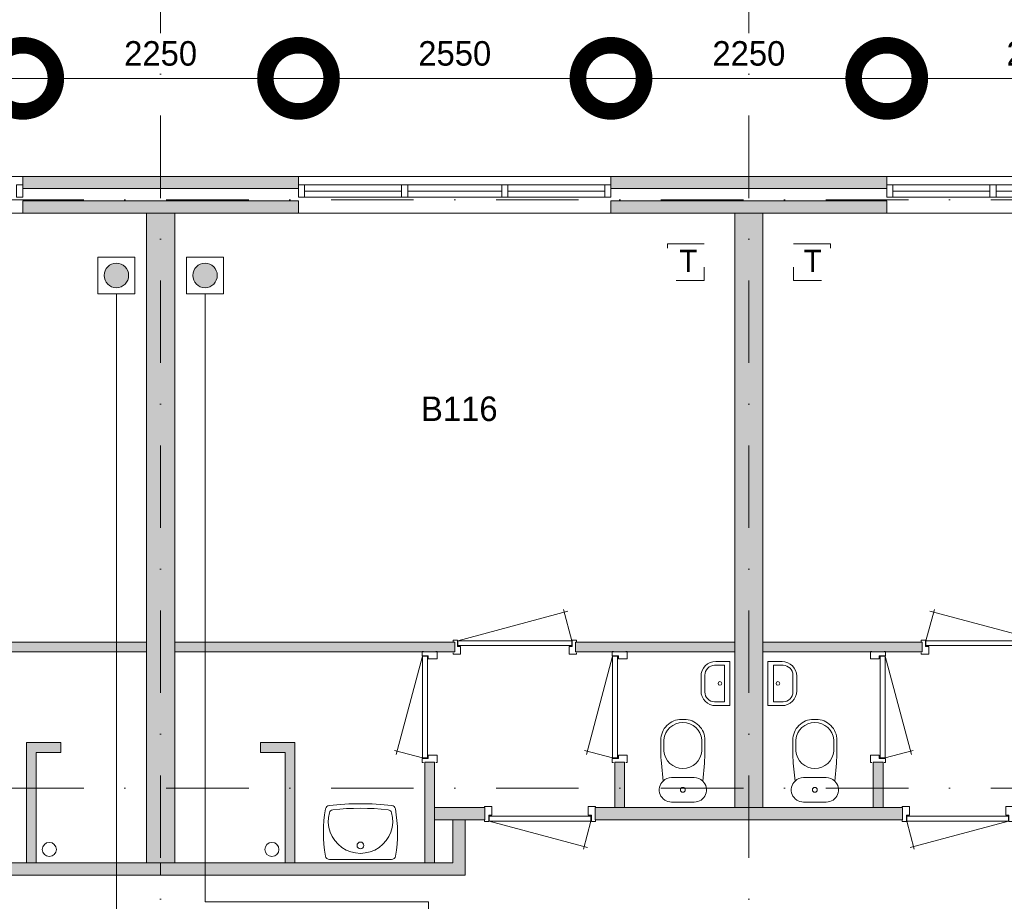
# Model space of a CAD drawing. Header units: millimetres. Extents: x 0 to 84100, y 0 to 59400.
# Tile 13 of 36: x 31559 to 39594, y 15628 to 22820. Entities that reach past the tile are written whole.
import ezdxf
from ezdxf.enums import TextEntityAlignment as Align
from ezdxf.xclip import XClip

# ---------------------------------------------------------------- set-up
doc = ezdxf.new("R2010")
doc.units = ezdxf.units.MM
doc.header["$PDMODE"] = 3
doc.header["$PDSIZE"] = 1
for name, pattern in [('DGN1', [504.6, 0, -504.6]), ('DGN2', [672.8, 336.4, -336.4]), ('DGN4', [1345.6, 672.8, -336.4, 0, -336.4])]:
    doc.linetypes.add(name, pattern=pattern)
for name, color, linetype in [('16', 7, 'Continuous'), ('17', 7, 'Continuous'), ('29', 7, 'Continuous'), ('30', 7, 'Continuous'), ('32', 7, 'Continuous'), ('33', 7, 'Continuous'), ('40', 7, 'Continuous'), ('48', 7, 'Continuous'), ('56', 7, 'Continuous'), ('58', 7, 'Continuous'), ('62', 7, 'Continuous'), ('TRAP', 7, 'Continuous')]:
    doc.layers.add(name, color=color, linetype=linetype)
doc.styles.add('dgn001', font='dgn001.shx')
doc.styles.add('dgn003', font='dgn003.shx')
doc.styles.get("Standard").update_dxf_attribs({"font": 'arial.ttf'})
doc.dimstyles.get("Standard").update_dxf_attribs({"dimtxt": 0.18, "dimasz": 0.18, "dimexe": 0.18, "dimexo": 0.0625, "dimgap": 0.09, "dimtad": 0, "dimtih": 1, "dimtoh": 1, "dimdec": 4, "dimzin": 0, "dimdsep": 46, "dimtxsty": 'Standard', "dimcen": 0.09, "dimadec": 0, "dimazin": 0, "dimtfac": 1, "dimtdec": 4, "dimtofl": 0, "dimtmove": 0, "dimatfit": 3, "dimfxl": 1, "dimtolj": 1, "dimtzin": 0, "dimarcsym": 0})

# ---------------------------------------------------------------- blocks, each defined once
blk = doc.blocks.new('EAD011')
at = {"layer": '29'}
h = blk.add_hatch(color=3, dxfattribs=at)
edge = h.paths.add_edge_path()
edge.add_arc((0, 0), 100, 0, 360)
at = {"layer": '29', "color": 3, "linetype": 'Continuous', "lineweight": 0}
blk.add_circle((0, 0), 100, dxfattribs=at)
blk = doc.blocks.new('AnonymousCell23')
at = {"layer": '29', "color": 1, "linetype": 'Continuous', "lineweight": 0, "flags": 128}
blk.add_lwpolyline([(240, 184), (240, -116), (-60, -116), (-60, 184), (240, 184)], dxfattribs=at)
at = {"color": 1, "linetype": 'Continuous', "lineweight": 0}
blk.add_blockref('EAD011', (90, 34), dxfattribs=at)
blk = doc.blocks.new('EAD012')
at = {"layer": '29'}
h = blk.add_hatch(color=3, dxfattribs=at)
edge = h.paths.add_edge_path()
edge.add_arc((0, 0), 100, 0, 360)
at = {"layer": '29', "color": 3, "linetype": 'Continuous', "lineweight": 0}
blk.add_circle((0, 0), 100, dxfattribs=at)
blk = doc.blocks.new('AnonymousCell24')
at = {"layer": '29', "color": 1, "linetype": 'Continuous', "lineweight": 0, "flags": 128}
blk.add_lwpolyline([(-240, 184), (-240, -116), (60, -116), (60, 184), (-240, 184)], dxfattribs=at)
at = {"color": 1, "linetype": 'Continuous', "lineweight": 0}
blk.add_blockref('EAD012', (-90, 34), dxfattribs=at)
blk = doc.blocks.new('AnonymousCell25')
at = {"layer": 'TRAP', "color": 1, "linetype": 'DGN2', "lineweight": 0, "flags": 128}
blk.add_lwpolyline([(150, 139), (-150, 139), (-150, -161), (150, -161), (150, 139)], dxfattribs=at)
at = {"layer": 'TRAP', "color": 1, "linetype": 'DGN2', "lineweight": 0, "style": 'dgn001'}
blk.add_text('T', height=180, dxfattribs=at).set_placement((-52, -90))
blk = doc.blocks.new('AnonymousCell26')
at = {"layer": 'TRAP', "color": 1, "linetype": 'DGN2', "lineweight": 0, "flags": 128}
blk.add_lwpolyline([(-150, 139), (150, 139), (150, -161), (-150, -161), (-150, 139)], dxfattribs=at)
at = {"layer": 'TRAP', "color": 1, "linetype": 'DGN2', "lineweight": 0, "style": 'dgn001'}
blk.add_text('T', height=180, dxfattribs=at).set_placement((-68, -90))
blk = doc.blocks.new('930L098')
at = {"layer": '33', "color": 1, "linetype": 'Continuous', "lineweight": 0}
for p, q in [((-968, 98), (-899.56, 353.44)), ((-38, 98), (-936.31, 338.7))]:
    blk.add_line(p, q, dxfattribs=at)
at = {"layer": '33', "color": 92, "linetype": 'Continuous', "lineweight": 13, "true_color": 0x00e100, "flags": 128}
for points in [[(-1006, 90), (-1006, 101), (-971, 101), (-971, 51), (-946, 51), (-946, -11), (-1006, -11), (-1006, 0)], [(0, 90), (0, 101), (-35, 101), (-35, 51), (-60, 51), (-60, -11), (0, -11), (0, 0)]]:
    blk.add_lwpolyline(points, dxfattribs=at)
at = {"layer": '33', "color": 2, "linetype": 'Continuous', "lineweight": 13, "true_color": 0xf0f000, "flags": 128}
blk.add_lwpolyline([(-968, 98), (-38, 98), (-38, 58), (-968, 58), (-968, 98)], dxfattribs=at)
blk = doc.blocks.new('CLOS028')
at = {"layer": '40', "color": 7, "linetype": 'Continuous', "lineweight": 0}
for p, q in [((1.1, 670), (-0.8, 670)), ((-155, 527.8), (-155, 435.8)), ((155, 527.8), (155, 435.5)), ((92.5, 220), (-92.5, 220))]:
    blk.add_line(p, q, dxfattribs=at)
at = {"layer": '40', "color": 7, "linetype": 'Continuous', "lineweight": 0, "flags": 128}
for points in [[(175.7, 338.3), (162, 191.9), (162, 191.9, -0.674333), (92.5, 20), (92.5, 20), (-92.5, 20), (-92.5, 20, -0.674333), (-162, 191.9), (-162, 191.9), (-175.7, 338.3), (-175.7, 338.3, -0.023285), (-180, 431.3), (-180, 431.3), (-180, 525), (-180, 525, -0.414214), (-10, 695), (-10, 695), (10, 695), (10, 695, -0.414214), (180, 525), (180, 525), (180, 431.3), (180, 431.3, -0.023285), (175.7, 338.3)], [(-155, 527.8, -0.917521), (155, 527.8)], [(155, 436.6, -0.917514), (-155, 436.6)]]:
    blk.add_lwpolyline(points, format="xyb", dxfattribs=at)
at = {"layer": '40', "color": 7, "linetype": 'Continuous', "lineweight": 0}
blk.add_circle((0, 120), 20, dxfattribs=at)
for centre, start, end in [((-92.5, 120), 90, 134.02728), ((92.5, 120), 45.97272, 90)]:
    blk.add_arc(centre, 100, start, end, dxfattribs=at)
blk = doc.blocks.new('830R1025')
at = {"layer": '33', "color": 1, "linetype": 'Continuous', "lineweight": 0}
for p, q in [((108, 868), (322.82, 66.28)), ((108, 38), (336.87, 99.32))]:
    blk.add_line(p, q, dxfattribs=at)
at = {"layer": '33', "color": 92, "linetype": 'Continuous', "lineweight": 13, "true_color": 0x00e100, "flags": 128}
for points in [[(100, 906), (111, 906), (111, 871), (61, 871), (61, 846), (-11, 846), (-11, 906), (0, 906)], [(100, 0), (111, 0), (111, 35), (61, 35), (61, 60), (-11, 60), (-11, 0), (0, 0)]]:
    blk.add_lwpolyline(points, dxfattribs=at)
at = {"layer": '33', "color": 2, "linetype": 'Continuous', "lineweight": 13, "true_color": 0xf0f000, "flags": 128}
blk.add_lwpolyline([(108, 868), (108, 38), (68, 38), (68, 868), (108, 868)], dxfattribs=at)
blk = doc.blocks.new('FT018')
at = {"layer": '40', "color": 7, "linetype": 'Continuous', "lineweight": 0}
for p, q in [((20, -180), (20, 180)), ((64.6, -148.9), (64.6, 148.9)), ((64.6, 148.9), (144, 148.9)), ((135.1, -180), (20, -180))]:
    blk.add_line(p, q, dxfattribs=at)
at = {"layer": '40', "color": 7, "linetype": 'Continuous', "lineweight": 0, "flags": 128}
for points in [[(20, 180), (135.1, 180)], [(224, 68.9), (224, -68.9)], [(255.1, 60), (255.1, -60)], [(144, -148.9), (64.6, -148.9)]]:
    blk.add_lwpolyline(points, dxfattribs=at)
for points in [[(255.1, -60, -0.414214), (135.1, -180)], [(224, -68.9, -0.414214), (144, -148.9)]]:
    blk.add_lwpolyline(points, format="xyb", dxfattribs=at)
at = {"layer": '40', "color": 7, "linetype": 'Continuous', "lineweight": 0}
blk.add_circle((101.1, 0.9), 15.1, dxfattribs=at)
for centre, radius in [((135.1, 60), 120), ((144, 68.9), 80)]:
    blk.add_arc(centre, radius, 0, 90, dxfattribs=at)
blk = doc.blocks.new('830R1026')
at = {"layer": '33', "color": 1, "linetype": 'Continuous', "lineweight": 0}
for p, q in [((38, -108), (99.32, -336.87)), ((868, -108), (66.28, -322.82))]:
    blk.add_line(p, q, dxfattribs=at)
at = {"layer": '33', "color": 92, "linetype": 'Continuous', "lineweight": 13, "true_color": 0x00e100, "flags": 128}
for points in [[(0, -100), (0, -111), (35, -111), (35, -61), (60, -61), (60, 11), (0, 11), (0, 0)], [(906, -100), (906, -111), (871, -111), (871, -61), (846, -61), (846, 11), (906, 11), (906, 0)]]:
    blk.add_lwpolyline(points, dxfattribs=at)
at = {"layer": '33', "color": 2, "linetype": 'Continuous', "lineweight": 13, "true_color": 0xf0f000, "flags": 128}
blk.add_lwpolyline([(868, -108), (38, -108), (38, -68), (868, -68), (868, -108)], dxfattribs=at)
blk = doc.blocks.new('930L099')
at = {"layer": '33', "color": 1, "linetype": 'Continuous', "lineweight": 0}
for p, q in [((38, 98), (936.31, 338.7)), ((968, 98), (899.56, 353.44))]:
    blk.add_line(p, q, dxfattribs=at)
at = {"layer": '33', "color": 92, "linetype": 'Continuous', "lineweight": 13, "true_color": 0x00e100, "flags": 128}
for points in [[(0, 90), (0, 101), (35, 101), (35, 51), (60, 51), (60, -11), (0, -11), (0, 0)], [(1006, 90), (1006, 101), (971, 101), (971, 51), (946, 51), (946, -11), (1006, -11), (1006, 0)]]:
    blk.add_lwpolyline(points, dxfattribs=at)
at = {"layer": '33', "color": 2, "linetype": 'Continuous', "lineweight": 13, "true_color": 0xf0f000, "flags": 128}
blk.add_lwpolyline([(968, 98), (38, 98), (38, 58), (968, 58), (968, 98)], dxfattribs=at)
blk = doc.blocks.new('830R1027')
at = {"layer": '33', "color": 1, "linetype": 'Continuous', "lineweight": 0}
for p, q in [((-108, 868), (-322.82, 66.28)), ((-108, 38), (-336.87, 99.32))]:
    blk.add_line(p, q, dxfattribs=at)
at = {"layer": '33', "color": 92, "linetype": 'Continuous', "lineweight": 13, "true_color": 0x00e100, "flags": 128}
for points in [[(-100, 906), (-111, 906), (-111, 871), (-61, 871), (-61, 846), (11, 846), (11, 906), (0, 906)], [(-100, 0), (-111, 0), (-111, 35), (-61, 35), (-61, 60), (11, 60), (11, 0), (0, 0)]]:
    blk.add_lwpolyline(points, dxfattribs=at)
at = {"layer": '33', "color": 2, "linetype": 'Continuous', "lineweight": 13, "true_color": 0xf0f000, "flags": 128}
blk.add_lwpolyline([(-108, 868), (-108, 38), (-68, 38), (-68, 868), (-108, 868)], dxfattribs=at)
blk = doc.blocks.new('CLOS029')
at = {"layer": '40', "color": 7, "linetype": 'Continuous', "lineweight": 0}
for p, q in [((-1.1, 670), (0.8, 670)), ((-155, 527.8), (-155, 435.5)), ((155, 527.8), (155, 435.8)), ((-92.5, 220), (92.5, 220))]:
    blk.add_line(p, q, dxfattribs=at)
at = {"layer": '40', "color": 7, "linetype": 'Continuous', "lineweight": 0, "flags": 128}
for points in [[(-175.7, 338.3), (-162, 191.9), (-162, 191.9, 0.674333), (-92.5, 20), (-92.5, 20), (92.5, 20), (92.5, 20, 0.674333), (162, 191.9), (162, 191.9), (175.7, 338.3), (175.7, 338.3, 0.023285), (180, 431.3), (180, 431.3), (180, 525), (180, 525, 0.414214), (10, 695), (10, 695), (-10, 695), (-10, 695, 0.414214), (-180, 525), (-180, 525), (-180, 431.3), (-180, 431.3, 0.023285), (-175.7, 338.3)], [(-162, 191.9, -0.194504), (-92.5, 220)], [(92.5, 220, -0.194504), (162, 191.9)]]:
    blk.add_lwpolyline(points, format="xyb", dxfattribs=at)
at = {"layer": '40', "color": 7, "linetype": 'Continuous', "lineweight": 0}
blk.add_circle((0, 120), 20, dxfattribs=at)
for centre, start, end in [((0, 514.4), 4.9259, 175.0741), ((0, 450), 184.92635, 355.07365)]:
    blk.add_arc(centre, 155.6, start, end, dxfattribs=at)
blk = doc.blocks.new('FT019')
at = {"layer": '40', "color": 7, "linetype": 'Continuous', "lineweight": 0}
for p, q in [((-20, -180), (-20, 180)), ((-64.6, 148.9), (-144, 148.9)), ((-64.6, -148.9), (-64.6, 148.9)), ((-135.1, -180), (-20, -180))]:
    blk.add_line(p, q, dxfattribs=at)
at = {"layer": '40', "color": 7, "linetype": 'Continuous', "lineweight": 0, "flags": 128}
for points in [[(-255.1, 60, -0.414214), (-135.1, 180)], [(-224, 68.9, -0.414214), (-144, 148.9)]]:
    blk.add_lwpolyline(points, format="xyb", dxfattribs=at)
for points in [[(-20, 180), (-135.1, 180)], [(-255.1, 60), (-255.1, -60)], [(-224, 68.9), (-224, -68.9)], [(-144, -148.9), (-64.6, -148.9)]]:
    blk.add_lwpolyline(points, dxfattribs=at)
at = {"layer": '40', "color": 7, "linetype": 'Continuous', "lineweight": 0}
blk.add_circle((-101.1, 0.9), 15.1, dxfattribs=at)
for centre, radius in [((-135.1, -60), 120), ((-144, -68.9), 80)]:
    blk.add_arc(centre, radius, 180, 270, dxfattribs=at)
blk = doc.blocks.new('830R1028')
at = {"layer": '33', "color": 1, "linetype": 'Continuous', "lineweight": 0}
for p, q in [((-868, -108), (-66.28, -322.82)), ((-38, -108), (-99.32, -336.87))]:
    blk.add_line(p, q, dxfattribs=at)
at = {"layer": '33', "color": 92, "linetype": 'Continuous', "lineweight": 13, "true_color": 0x00e100, "flags": 128}
for points in [[(-906, -100), (-906, -111), (-871, -111), (-871, -61), (-846, -61), (-846, 11), (-906, 11), (-906, 0)], [(0, -100), (0, -111), (-35, -111), (-35, -61), (-60, -61), (-60, 11), (0, 11), (0, 0)]]:
    blk.add_lwpolyline(points, dxfattribs=at)
at = {"layer": '33', "color": 2, "linetype": 'Continuous', "lineweight": 13, "true_color": 0xf0f000, "flags": 128}
blk.add_lwpolyline([(-868, -108), (-38, -108), (-38, -68), (-868, -68), (-868, -108)], dxfattribs=at)
blk = doc.blocks.new('830R1029')
at = {"layer": '33', "color": 1, "linetype": 'Continuous', "lineweight": 0}
for p, q in [((-108, 868), (-322.82, 66.28)), ((-108, 38), (-336.87, 99.32))]:
    blk.add_line(p, q, dxfattribs=at)
at = {"layer": '33', "color": 92, "linetype": 'Continuous', "lineweight": 13, "true_color": 0x00e100, "flags": 128}
for points in [[(-100, 906), (-111, 906), (-111, 871), (-61, 871), (-61, 846), (11, 846), (11, 906), (0, 906)], [(-100, 0), (-111, 0), (-111, 35), (-61, 35), (-61, 60), (11, 60), (11, 0), (0, 0)]]:
    blk.add_lwpolyline(points, dxfattribs=at)
at = {"layer": '33', "color": 2, "linetype": 'Continuous', "lineweight": 13, "true_color": 0xf0f000, "flags": 128}
blk.add_lwpolyline([(-108, 868), (-108, 38), (-68, 38), (-68, 868), (-108, 868)], dxfattribs=at)
blk = doc.blocks.new('WT0110')
at = {"layer": '40', "color": 7, "linetype": 'Continuous', "lineweight": 0}
blk.add_line((-253.2, 20), (253.2, 20), dxfattribs=at)
at = {"layer": '40', "color": 7, "linetype": 'Continuous', "lineweight": 0, "flags": 128}
for points in [[(-285.7, 47.3, -0.090801), (-284.5, 432.1)], [(-284.5, 432.1, -0.328769), (-256, 459)], [(-256, 459, -0.059915), (256, 459)], [(-254, 400.8, -0.309671), (-225.6, 425)], [(-225.6, 425, -0.052773), (225.6, 425)], [(225.6, 425, -0.309671), (254, 400.8)], [(256, 459, -0.328769), (284.5, 432.1)], [(284.5, 432.1, -0.090801), (285.7, 47.3)], [(254, 400.8, -1.30637), (-254, 400.8)], [(-253.2, 20, -0.363957), (-285.7, 47.3)], [(285.7, 47.3, -0.363957), (253.2, 20)]]:
    blk.add_lwpolyline(points, format="xyb", dxfattribs=at)
at = {"layer": '40', "color": 7, "linetype": 'Continuous', "lineweight": 0}
blk.add_circle((0, 133.3), 28.1, dxfattribs=at)
blk = doc.blocks.new('_DotSmall')
at = {"color": 0, "linetype": 'ByBlock', "const_width": 0.5}
blk.add_lwpolyline([(-0.0625, 0, 1), (0.0625, 0, 1)], format="xyb", close=True, dxfattribs=at)
blk = doc.blocks.new('*D18520')
at = {"layer": '58', "color": 3, "linetype": 'Continuous', "lineweight": 0, "transparency": 16777216}
blk.add_line((34174.8, 18484.5), (36724.8, 18484.5), dxfattribs=at)
at = {"layer": 'Defpoints', "color": 0, "linetype": 'Continuous', "transparency": 16777216}
for p in [(36724.8, 18484.5), (34174.8, 17684.5), (36724.8, 17684.5)]:
    blk.add_point(p, dxfattribs=at)
at = {"layer": '58', "color": 3, "linetype": 'Continuous', "lineweight": 0, "transparency": 16777216, "xscale": 1080, "yscale": 1080, "zscale": 1080, "rotation": 180}
blk.add_blockref('_DotSmall', (34174.8, 18484.5), dxfattribs=at)
at = {"layer": '58', "color": 3, "linetype": 'Continuous', "lineweight": 0, "transparency": 16777216, "xscale": 1080, "yscale": 1080, "zscale": 1080}
blk.add_blockref('_DotSmall', (36724.8, 18484.5), dxfattribs=at)
at = {"layer": '58', "color": 3, "linetype": 'Continuous', "lineweight": 0, "transparency": 16777216, "insert": (35449.8, 18686.6), "char_height": 200, "attachment_point": 5, "style": 'dgn003'}
blk.add_mtext('\\A1;2550', dxfattribs=at)
blk = doc.blocks.new('*D18521')
at = {"layer": '58', "color": 3, "linetype": 'Continuous', "lineweight": 0, "transparency": 16777216}
blk.add_line((31924.8, 18484.5), (34174.8, 18484.5), dxfattribs=at)
at = {"layer": 'Defpoints', "color": 0, "linetype": 'Continuous', "transparency": 16777216}
for p in [(34174.8, 18484.5), (31924.8, 17684.5), (34174.8, 17684.5)]:
    blk.add_point(p, dxfattribs=at)
at = {"layer": '58', "color": 3, "linetype": 'Continuous', "lineweight": 0, "transparency": 16777216, "xscale": 1080, "yscale": 1080, "zscale": 1080, "rotation": 180}
blk.add_blockref('_DotSmall', (31924.8, 18484.5), dxfattribs=at)
at = {"layer": '58', "color": 3, "linetype": 'Continuous', "lineweight": 0, "transparency": 16777216, "xscale": 1080, "yscale": 1080, "zscale": 1080}
blk.add_blockref('_DotSmall', (34174.8, 18484.5), dxfattribs=at)
at = {"layer": '58', "color": 3, "linetype": 'Continuous', "lineweight": 0, "transparency": 16777216, "insert": (33049.8, 18686.6), "char_height": 200, "attachment_point": 5, "style": 'dgn003'}
blk.add_mtext('\\A1;2250', dxfattribs=at)
blk = doc.blocks.new('*D18522')
at = {"layer": '58', "color": 3, "linetype": 'Continuous', "lineweight": 0, "transparency": 16777216}
blk.add_line((31924.8, 18484.5), (29374.8, 18484.5), dxfattribs=at)
at = {"layer": 'Defpoints', "color": 0, "linetype": 'Continuous', "transparency": 16777216}
for p in [(29374.8, 18484.5), (29374.8, 17684.5), (31924.8, 17684.5)]:
    blk.add_point(p, dxfattribs=at)
at = {"layer": '58', "color": 3, "linetype": 'Continuous', "lineweight": 0, "transparency": 16777216, "xscale": 1080, "yscale": 1080, "zscale": 1080, "rotation": 180}
blk.add_blockref('_DotSmall', (29374.8, 18484.5), dxfattribs=at)
at = {"layer": '58', "color": 3, "linetype": 'Continuous', "lineweight": 0, "transparency": 16777216, "xscale": 1080, "yscale": 1080, "zscale": 1080}
blk.add_blockref('_DotSmall', (31924.8, 18484.5), dxfattribs=at)
at = {"layer": '58', "color": 3, "linetype": 'Continuous', "lineweight": 0, "transparency": 16777216, "insert": (30649.8, 18686.6), "char_height": 200, "attachment_point": 5, "style": 'dgn003'}
blk.add_mtext('\\A1;2550', dxfattribs=at)
blk = doc.blocks.new('*D18523')
at = {"layer": '58', "color": 3, "linetype": 'Continuous', "lineweight": 0, "transparency": 16777216}
blk.add_line((27124.8, 18484.5), (29374.8, 18484.5), dxfattribs=at)
at = {"layer": 'Defpoints', "color": 0, "linetype": 'Continuous', "transparency": 16777216}
for p in [(29374.8, 18484.5), (27124.8, 17684.5), (29374.8, 17684.5)]:
    blk.add_point(p, dxfattribs=at)
at = {"layer": '58', "color": 3, "linetype": 'Continuous', "lineweight": 0, "transparency": 16777216, "xscale": 1080, "yscale": 1080, "zscale": 1080, "rotation": 180}
blk.add_blockref('_DotSmall', (27124.8, 18484.5), dxfattribs=at)
at = {"layer": '58', "color": 3, "linetype": 'Continuous', "lineweight": 0, "transparency": 16777216, "xscale": 1080, "yscale": 1080, "zscale": 1080}
blk.add_blockref('_DotSmall', (29374.8, 18484.5), dxfattribs=at)
at = {"layer": '58', "color": 3, "linetype": 'Continuous', "lineweight": 0, "transparency": 16777216, "insert": (28249.8, 18686.6), "char_height": 200, "attachment_point": 5, "style": 'dgn003'}
blk.add_mtext('\\A1;2250', dxfattribs=at)
blk = doc.blocks.new('*D18524')
at = {"layer": '58', "color": 3, "linetype": 'Continuous', "lineweight": 0, "transparency": 16777216}
blk.add_line((24574.8, 18484.5), (27124.8, 18484.5), dxfattribs=at)
at = {"layer": 'Defpoints', "color": 0, "linetype": 'Continuous', "transparency": 16777216}
for p in [(27124.8, 18484.5), (24574.8, 17684.5), (27124.8, 17684.5)]:
    blk.add_point(p, dxfattribs=at)
at = {"layer": '58', "color": 3, "linetype": 'Continuous', "lineweight": 0, "transparency": 16777216, "xscale": 1080, "yscale": 1080, "zscale": 1080, "rotation": 180}
blk.add_blockref('_DotSmall', (24574.8, 18484.5), dxfattribs=at)
at = {"layer": '58', "color": 3, "linetype": 'Continuous', "lineweight": 0, "transparency": 16777216, "xscale": 1080, "yscale": 1080, "zscale": 1080}
blk.add_blockref('_DotSmall', (27124.8, 18484.5), dxfattribs=at)
at = {"layer": '58', "color": 3, "linetype": 'Continuous', "lineweight": 0, "transparency": 16777216, "insert": (25849.8, 18686.6), "char_height": 200, "attachment_point": 5, "style": 'dgn003'}
blk.add_mtext('\\A1;2550', dxfattribs=at)
blk = doc.blocks.new('50E03_329_B01 - Default')
at = {"layer": '16'}
for color, points in [(7, [(27124.76, 17584.49), (29374.76, 17584.49), (29374.76, 17684.49), (27124.76, 17684.49)]), (7, [(31924.76, 17584.49), (34174.76, 17584.49), (34174.76, 17684.49), (31924.76, 17684.49)]), (9, [(27124.76, 17384.49), (29374.76, 17384.49), (29374.76, 17484.49), (27124.76, 17484.49)]), (9, [(31924.76, 17384.49), (34174.76, 17384.49), (34174.76, 17484.49), (31924.76, 17484.49)])]:
    blk.add_hatch(color=color, dxfattribs=at).paths.add_polyline_path(points)
at = {"layer": '62'}
for color, points in [(9, [(28134.76, 17384.49), (28364.76, 17384.49), (28364.76, 12084.49), (28134.76, 12084.49)]), (9, [(32934.76, 17384.49), (33164.76, 17384.49), (33164.76, 12534.49), (32934.76, 12534.49)]), (9, [(28134.76, 13804.49), (25849.76, 13804.49), (25849.76, 13884.49), (28134.76, 13884.49)]), (9, [(28364.76, 13804.49), (30649.76, 13804.49), (30649.76, 13884.49), (28364.76, 13884.49)]), (9, [(31634.76, 13804.49), (32934.76, 13804.49), (32934.76, 13884.49), (31634.76, 13884.49)]), (9, [(34464.76, 13804.49), (33164.76, 13804.49), (33164.76, 13884.49), (34464.76, 13884.49)]), (9, [(27434.76, 12984.49), (27434.76, 13064.49), (27154.76, 13064.49), (27154.76, 12084.49), (27234.76, 12084.49), (27234.76, 12984.49)]), (9, [(29064.76, 12984.49), (29064.76, 13064.49), (29344.76, 13064.49), (29344.76, 12084.49), (29264.76, 12084.49), (29264.76, 12984.49)]), (9, [(30404.76, 12904.49), (30484.76, 12904.49), (30484.76, 12084.49), (30404.76, 12084.49)]), (9, [(31954.76, 12904.49), (32034.76, 12904.49), (32034.76, 12534.49), (31954.76, 12534.49)]), (9, [(34144.76, 12904.49), (34064.76, 12904.49), (34064.76, 12534.49), (34144.76, 12534.49)]), (7, [(30484.76, 12534.49), (30894.76, 12534.49), (30894.76, 12434.49), (30484.76, 12434.49)]), (7, [(31794.76, 12534.49), (33049.76, 12534.49), (33049.76, 12434.49), (31794.76, 12434.49)]), (7, [(34304.76, 12534.49), (33049.76, 12534.49), (33049.76, 12434.49), (34304.76, 12434.49)]), (7, [(28249.76, 11984.49), (28249.76, 12084.49), (25864.76, 12084.49), (25864.76, 12434.49), (25764.76, 12434.49), (25764.76, 11984.49)]), (7, [(28249.76, 11984.49), (28249.76, 12084.49), (30634.76, 12084.49), (30634.76, 12434.49), (30734.76, 12434.49), (30734.76, 11984.49)])]:
    blk.add_hatch(color=color, dxfattribs=at).paths.add_polyline_path(points)
at = {"layer": '16', "color": 92, "linetype": 'Continuous', "lineweight": 0, "true_color": 0x00e100, "flags": 128}
for points in [[(27124.76, 17584.49), (29374.76, 17584.49), (29374.76, 17684.49), (27124.76, 17684.49), (27124.76, 17584.49)], [(31924.76, 17584.49), (34174.76, 17584.49), (34174.76, 17684.49), (31924.76, 17684.49), (31924.76, 17584.49)], [(27124.76, 17384.49), (29374.76, 17384.49), (29374.76, 17484.49), (27124.76, 17484.49), (27124.76, 17384.49)], [(31924.76, 17384.49), (34174.76, 17384.49), (34174.76, 17484.49), (31924.76, 17484.49), (31924.76, 17384.49)], [(25849.76, 13804.49), (28134.76, 13804.49), (28134.76, 13884.49), (25849.76, 13884.49), (25849.76, 13804.49)], [(30649.76, 13804.49), (28364.76, 13804.49), (28364.76, 13884.49), (30649.76, 13884.49), (30649.76, 13804.49)], [(32934.76, 13804.49), (31634.76, 13804.49), (31634.76, 13884.49), (32934.76, 13884.49), (32934.76, 13804.49)], [(33164.76, 13804.49), (34464.76, 13804.49), (34464.76, 13884.49), (33164.76, 13884.49), (33164.76, 13804.49)], [(27234.76, 12084.49), (27234.76, 12984.49), (27434.76, 12984.49), (27434.76, 13064.49), (27154.76, 13064.49), (27154.76, 12084.49), (27234.76, 12084.49)], [(29264.76, 12084.49), (29264.76, 12984.49), (29064.76, 12984.49), (29064.76, 13064.49), (29344.76, 13064.49), (29344.76, 12084.49), (29264.76, 12084.49)], [(30404.76, 12084.49), (30484.76, 12084.49), (30484.76, 12904.49), (30404.76, 12904.49), (30404.76, 12084.49)], [(31954.76, 12534.49), (32034.76, 12534.49), (32034.76, 12904.49), (31954.76, 12904.49), (31954.76, 12534.49)], [(34144.76, 12534.49), (34064.76, 12534.49), (34064.76, 12904.49), (34144.76, 12904.49), (34144.76, 12534.49)], [(30484.76, 12434.49), (30894.76, 12434.49), (30894.76, 12534.49), (30484.76, 12534.49), (30484.76, 12434.49)], [(31794.76, 12434.49), (33049.76, 12434.49), (33049.76, 12534.49), (31794.76, 12534.49), (31794.76, 12434.49)], [(34304.76, 12434.49), (33049.76, 12434.49), (33049.76, 12534.49), (34304.76, 12534.49), (34304.76, 12434.49)], [(28249.76, 11984.49), (25764.76, 11984.49), (25764.76, 12434.49), (25864.76, 12434.49), (25864.76, 12084.49), (28249.76, 12084.49), (28249.76, 11984.49)], [(28249.76, 11984.49), (30734.76, 11984.49), (30734.76, 12434.49), (30634.76, 12434.49), (30634.76, 12084.49), (28249.76, 12084.49), (28249.76, 11984.49)]]:
    blk.add_lwpolyline(points, dxfattribs=at)
at = {"layer": '16', "color": 7, "linetype": 'Continuous', "lineweight": 0, "flags": 128}
for points in [[(27124.76, 17584.49), (29374.76, 17584.49), (29374.76, 17684.49), (27124.76, 17684.49), (27124.76, 17584.49)], [(31924.76, 17584.49), (34174.76, 17584.49), (34174.76, 17684.49), (31924.76, 17684.49), (31924.76, 17584.49)]]:
    blk.add_lwpolyline(points, dxfattribs=at)
at = {"layer": '16', "color": 9, "linetype": 'Continuous', "lineweight": 0, "flags": 128}
for points in [[(27124.76, 17384.49), (29374.76, 17384.49), (29374.76, 17484.49), (27124.76, 17484.49), (27124.76, 17384.49)], [(31924.76, 17384.49), (34174.76, 17384.49), (34174.76, 17484.49), (31924.76, 17484.49), (31924.76, 17384.49)]]:
    blk.add_lwpolyline(points, dxfattribs=at)
at = {"layer": '17', "color": 92, "linetype": 'Continuous', "lineweight": 0, "true_color": 0x00e100, "flags": 128}
for points in [[(28134.76, 12084.49), (28364.76, 12084.49), (28364.76, 17384.49), (28134.76, 17384.49), (28134.76, 12084.49)], [(32934.76, 12534.49), (33164.76, 12534.49), (33164.76, 17384.49), (32934.76, 17384.49), (32934.76, 12534.49)]]:
    blk.add_lwpolyline(points, dxfattribs=at)
at = {"layer": '30', "color": 3, "linetype": 'Continuous', "lineweight": 0}
for p, q in [((27124.76, 17684.49), (24574.76, 17684.49)), ((29374.76, 17684.49), (31924.76, 17684.49)), ((36724.76, 17684.49), (34174.76, 17684.49)), ((27124.76, 17384.49), (24574.76, 17384.49)), ((29374.76, 17384.49), (31924.76, 17384.49)), ((36724.76, 17384.49), (34174.76, 17384.49))]:
    blk.add_line(p, q, dxfattribs=at)
at = {"layer": '32', "color": 3, "linetype": 'Continuous', "lineweight": 0}
for p, q in [((29424.76, 17614.49), (31924.76, 17614.49)), ((29424.76, 17514.49), (29424.76, 17614.49)), ((36674.76, 17614.49), (34174.76, 17614.49)), ((29424.76, 17564.49), (30216.43, 17564.49)), ((30266.43, 17564.49), (31033.1, 17564.49)), ((31083.1, 17564.49), (31874.76, 17564.49)), ((35016.42, 17564.49), (34224.76, 17564.49)), ((35833.09, 17564.49), (35066.42, 17564.49)), ((31874.76, 17514.49), (29424.76, 17514.49)), ((34224.76, 17514.49), (36674.76, 17514.49))]:
    blk.add_line(p, q, dxfattribs=at)
at = {"layer": '32', "color": 3, "linetype": 'Continuous', "lineweight": 0, "flags": 128}
for points in [[(27124.76, 17614.49), (27074.76, 17614.49), (27074.76, 17514.49), (27124.76, 17514.49), (27124.76, 17614.49)], [(29374.76, 17614.49), (29424.76, 17614.49), (29424.76, 17514.49), (29374.76, 17514.49), (29374.76, 17614.49)], [(30216.43, 17614.49), (30266.43, 17614.49), (30266.43, 17514.49), (30216.43, 17514.49), (30216.43, 17614.49)], [(31033.1, 17614.49), (31083.1, 17614.49), (31083.1, 17514.49), (31033.1, 17514.49), (31033.1, 17614.49)], [(31874.76, 17614.49), (31924.76, 17614.49), (31924.76, 17514.49), (31874.76, 17514.49), (31874.76, 17614.49)], [(34224.76, 17614.49), (34174.76, 17614.49), (34174.76, 17514.49), (34224.76, 17514.49), (34224.76, 17614.49)], [(35066.42, 17614.49), (35016.42, 17614.49), (35016.42, 17514.49), (35066.42, 17514.49), (35066.42, 17614.49)]]:
    blk.add_lwpolyline(points, dxfattribs=at)
at = {"layer": '40', "color": 3, "linetype": 'Continuous', "lineweight": 0}
for centre in [(27341.52, 12193.09), (29158, 12193.09)]:
    blk.add_circle(centre, 57.46, dxfattribs=at)
at = {"layer": '56', "color": 3, "linetype": 'DGN4', "lineweight": 0}
for p, q in [((28249.76, 55989.76), (28249.76, 547.85)), ((33049.76, 55989.76), (33049.76, 547.85)), ((52180.43, 17492.77), (-3616.95, 17492.77)), ((52180.43, 12692.77), (-3616.95, 12692.77))]:
    blk.add_line(p, q, dxfattribs=at)
at = {"layer": '58', "color": 3, "linetype": 'DGN1', "lineweight": 0}
for p, q in [((27124.76, 17684.49), (27124.76, 18484.49)), ((29374.76, 17684.49), (29374.76, 18484.49)), ((31924.76, 17684.49), (31924.76, 18484.49)), ((34174.76, 17684.49), (34174.76, 18484.49))]:
    blk.add_line(p, q, dxfattribs=at)
at = {"layer": '62', "color": 9, "linetype": 'Continuous', "lineweight": 0, "flags": 128}
for points in [[(28134.76, 17384.49), (28364.76, 17384.49), (28364.76, 12084.49), (28134.76, 12084.49), (28134.76, 17384.49)], [(32934.76, 17384.49), (33164.76, 17384.49), (33164.76, 12534.49), (32934.76, 12534.49), (32934.76, 17384.49)], [(28134.76, 13804.49), (25849.76, 13804.49), (25849.76, 13884.49), (28134.76, 13884.49), (28134.76, 13804.49)], [(28364.76, 13804.49), (30649.76, 13804.49), (30649.76, 13884.49), (28364.76, 13884.49), (28364.76, 13804.49)], [(31634.76, 13804.49), (32934.76, 13804.49), (32934.76, 13884.49), (31634.76, 13884.49), (31634.76, 13804.49)], [(34464.76, 13804.49), (33164.76, 13804.49), (33164.76, 13884.49), (34464.76, 13884.49), (34464.76, 13804.49)], [(27434.76, 12984.49), (27434.76, 13064.49), (27154.76, 13064.49), (27154.76, 12084.49), (27234.76, 12084.49), (27234.76, 12984.49), (27434.76, 12984.49)], [(29064.76, 12984.49), (29064.76, 13064.49), (29344.76, 13064.49), (29344.76, 12084.49), (29264.76, 12084.49), (29264.76, 12984.49), (29064.76, 12984.49)], [(30404.76, 12904.49), (30484.76, 12904.49), (30484.76, 12084.49), (30404.76, 12084.49), (30404.76, 12904.49)], [(31954.76, 12904.49), (32034.76, 12904.49), (32034.76, 12534.49), (31954.76, 12534.49), (31954.76, 12904.49)], [(34144.76, 12904.49), (34064.76, 12904.49), (34064.76, 12534.49), (34144.76, 12534.49), (34144.76, 12904.49)]]:
    blk.add_lwpolyline(points, dxfattribs=at)
at = {"layer": '62', "color": 7, "linetype": 'Continuous', "lineweight": 0, "flags": 128}
for points in [[(30484.76, 12534.49), (30894.76, 12534.49), (30894.76, 12434.49), (30484.76, 12434.49), (30484.76, 12534.49)], [(31794.76, 12534.49), (33049.76, 12534.49), (33049.76, 12434.49), (31794.76, 12434.49), (31794.76, 12534.49)], [(34304.76, 12534.49), (33049.76, 12534.49), (33049.76, 12434.49), (34304.76, 12434.49), (34304.76, 12534.49)], [(28249.76, 11984.49), (28249.76, 12084.49), (25864.76, 12084.49), (25864.76, 12434.49), (25764.76, 12434.49), (25764.76, 11984.49), (28249.76, 11984.49)], [(28249.76, 11984.49), (28249.76, 12084.49), (30634.76, 12084.49), (30634.76, 12434.49), (30734.76, 12434.49), (30734.76, 11984.49), (28249.76, 11984.49)]]:
    blk.add_lwpolyline(points, dxfattribs=at)
at = {"color": 7, "linetype": 'Continuous', "lineweight": 0}
for name, p in [('930L099', (30636.53, 13798.52)), ('930L098', (35462.99, 13798.52)), ('830R1029', (30494.94, 12901.41)), ('830R1027', (32046.36, 12901.4)), ('830R1025', (34053.16, 12901.4)), ('FT019', (32914.33, 13546.53)), ('FT018', (33185.19, 13546.53)), ('CLOS029', (32511.25, 12559.39)), ('CLOS028', (33588.27, 12559.39)), ('WT0110', (29880.62, 12092.35)), ('830R1028', (31799.47, 12532.59)), ('830R1026', (34300.05, 12532.59))]:
    blk.add_blockref(name, p, dxfattribs=at)
at = {"layer": '48', "color": 7, "linetype": 'Continuous', "lineweight": 0, "style": 'dgn003'}
blk.add_text('B116', height=200, dxfattribs=at).set_placement((30687.08, 15788.7), align=Align.MIDDLE_CENTER)
at = {"layer": '58', "color": 3, "linetype": 'Continuous', "lineweight": 0}
for base, p1, p2, picture, middle in [((27124.76, 18484.49), (24574.76, 17684.49), (27124.76, 17684.49), '*D18524', (25849.76, 18686.6)), ((29374.76, 18484.49), (27124.76, 17684.49), (29374.76, 17684.49), '*D18523', (28249.76, 18686.6)), ((29374.76, 18484.49), (31924.76, 17684.49), (29374.76, 17684.49), '*D18522', (30649.76, 18686.6)), ((34174.76, 18484.49), (31924.76, 17684.49), (34174.76, 17684.49), '*D18521', (33049.76, 18686.6)), ((36724.76, 18484.49), (34174.76, 17684.49), (36724.76, 17684.49), '*D18520', (35449.76, 18686.6))]:
    dim = blk.add_linear_dim(base=base, p1=p1, p2=p2, dimstyle='Standard', override={"dimscale": 1, "dimtxt": 200, "dimasz": 1080, "dimexe": 0, "dimexo": 0, "dimgap": 100, "dimtad": 1, "dimjust": 0, "dimtih": 0, "dimtoh": 0, "dimdec": 0, "dimlfac": 1, "dimzin": 11, "dimdsep": 46, "dimlunit": 2, "dimpost": '<>', "dimtxsty": 'dgn003', "dimblk1": 'DotSmall', "dimblk2": 'DotSmall', "dimsah": 1, "dimcen": 0, "dimse1": 1, "dimse2": 1, "dimclrd": 3, "dimclre": 3, "dimclrt": 3, "dimtol": 0, "dimtix": 1, "dimtofl": 1, "dimatfit": 3, "dimfrac": 1, "dimtolj": 1, "dimlwd": 0, "dimlwe": 0}, dxfattribs=at)
    dim.commit()
    dim.dimension.update_dxf_attribs({"geometry": picture, "text_midpoint": middle})

msp = doc.modelspace()

# ---------------------------------------------------------------- linework, layer by layer
at = {"layer": '29', "color": 1, "linetype": 'Continuous', "lineweight": 0, "flags": 128}
for points in [[(32348.26, 20583.71), (32348.26, 15523.02), (34794.32, 15523.02), (34794.32, 14573.02)], [(33071.58, 20583.71), (33071.58, 15623.02), (34894.32, 15623.02), (34894.32, 14573.02)]]:
    msp.add_lwpolyline(points, dxfattribs=at)

# ---------------------------------------------------------------- block references
ref = msp.add_blockref('50E03_329_B01 - Default', (4459.56, 3857.35))
XClip(ref).set_block_clipping_path([(-3195.19, 3614.84), (51845.11, 51823.2)])
at = {"color": 1, "linetype": 'Continuous', "lineweight": 0}
for name, p in [('AnonymousCell25', (36994.32, 20852.84)), ('AnonymousCell26', (38024.32, 20852.84)), ('AnonymousCell23', (32258.26, 20699.71)), ('AnonymousCell24', (33161.58, 20699.71))]:
    msp.add_blockref(name, p, dxfattribs=at)

doc.saveas('drawing.dxf')
